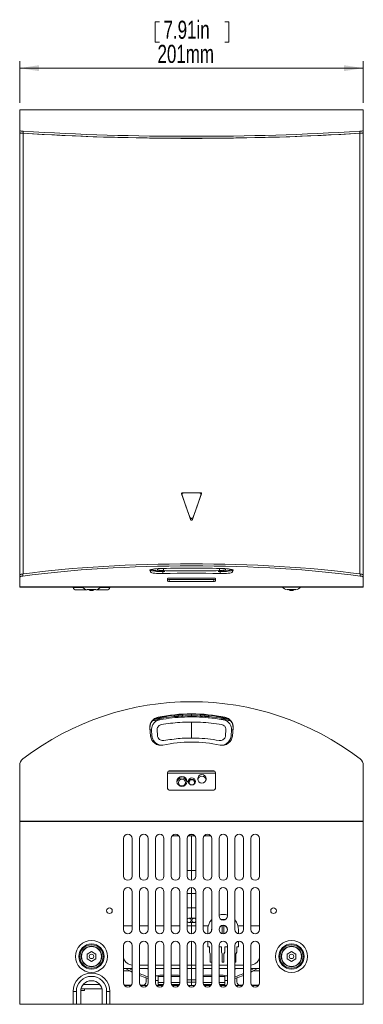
# Model space of a CAD drawing. Header units: millimetres. Extents: x 41 to 202, y 8 to 280.
# Tile 1 of 3: x 41 to 92, y 24 to 168. Entities that reach past the tile are written whole.
import ezdxf

# ---------------------------------------------------------------- set-up
doc = ezdxf.new("R2010")
doc.units = ezdxf.units.MM
doc.styles.add('SLDTEXTSTYLE0', font='TXT', dxfattribs={"width": 0.7})
doc.dimstyles.new('SLDDIMSTYLE0', dxfattribs={"dimtxt": 2.824978, "dimasz": 2.824978, "dimexe": 0, "dimexo": 0.0625, "dimgap": 0.706245, "dimtad": 1, "dimlfac": 4, "dimrnd": 1e-09, "dimzin": 12, "dimdsep": 46, "dimtxsty": 'SLDTEXTSTYLE0', "dimsah": 1, "dimcen": 0.09, "dimadec": 0, "dimazin": 3, "dimtfac": 1, "dimtofl": 0, "dimtmove": 0, "dimatfit": 3, "dimfxl": 0, "dimfrac": 2, "dimtolj": 1, "dimtzin": 12, "dimarcsym": 0})

# ---------------------------------------------------------------- blocks, each defined once
blk = doc.blocks.new('*D1')
at = {"color": 7, "linetype": 'Continuous', "lineweight": 0}
for p, q in [((61.16, 168.11), (61.16, 165.11)), ((61.16, 168.11), (61.76, 168.11)), ((71.92, 168.11), (71.33, 168.11)), ((71.92, 168.11), (71.92, 165.11)), ((61.16, 165.11), (61.76, 165.11)), ((71.92, 165.11), (71.33, 165.11)), ((41.33, 156.22), (41.33, 162.32)), ((91.58, 156.22), (91.58, 162.32)), ((91.58, 161.32), (41.33, 161.32))]:
    blk.add_line(p, q, dxfattribs=at)
for points in [[(41.33, 161.32), (44.15, 160.88), (44.15, 161.75)], [(91.58, 161.32), (88.75, 161.75), (88.75, 160.88)]]:
    blk.add_solid(points, dxfattribs=at)
at = {"color": 7, "linetype": 'Continuous', "lineweight": 0, "char_height": 2.646, "attachment_point": 1, "style": 'SLDTEXTSTYLE0'}
for s, insert in [('7.91in', (62.36, 168.26)), ('201mm', (61.48, 164.73))]:
    blk.add_mtext(s, dxfattribs=dict(at, insert=insert))

msp = doc.modelspace()

# ---------------------------------------------------------------- linework, layer by layer
at = {"color": 7, "linetype": 'Continuous', "lineweight": 15}
for p, q in [((41.3253, 155.2243), (41.3253, 152.1723)), ((91.5753, 155.2243), (41.3253, 155.2243)), ((91.5753, 152.1723), (91.5753, 155.2243)), ((41.3253, 152.1723), (41.3253, 151.8735)), ((41.3253, 151.8735), (41.3253, 151.873)), ((41.3253, 151.873), (41.3253, 87.1119)), ((41.3253, 151.873), (41.3253, 151.873)), ((41.8104, 152.0862), (41.8104, 151.7873)), ((41.8139, 151.7863), (41.8139, 87.2856)), ((41.8139, 151.7863), (41.8255, 151.7863)), ((91.0867, 151.7863), (91.0751, 151.7863)), ((91.0867, 151.7863), (91.0867, 87.2856)), ((91.0902, 152.0862), (91.0902, 151.7873)), ((91.5753, 152.1723), (91.5753, 151.8735)), ((91.5753, 151.8735), (91.5753, 151.873)), ((91.5753, 151.873), (91.5753, 151.873)), ((91.5753, 151.873), (91.5753, 87.1119)), ((64.9974, 98.9922), (64.9866, 98.9922)), ((67.7834, 99.1755), (65.1172, 99.1755)), ((67.5967, 99.163), (65.3039, 99.163)), ((67.9032, 98.9922), (67.914, 98.9922)), ((66.3207, 95.2495), (66.3197, 95.2495)), ((66.5799, 95.2495), (66.5809, 95.2495)), ((61.4679, 87.9516), (61.4221, 88.1077)), ((71.4327, 87.9516), (71.4785, 88.1077)), ((41.3253, 86.8164), (41.3253, 87.1119)), ((41.3253, 85.382), (41.3253, 86.8164)), ((41.8052, 87.2828), (41.8052, 86.9874)), ((41.8139, 87.2856), (41.8254, 87.2856)), ((60.3659, 87.7855), (60.4712, 87.5765)), ((60.4569, 87.9003), (60.4712, 87.8719)), ((60.4712, 87.5765), (60.4712, 87.8719)), ((62.0503, 87.6346), (62.0503, 87.6651)), ((62.2769, 87.6398), (62.5136, 87.6483)), ((62.2769, 87.3444), (62.2769, 87.6398)), ((62.9503, 86.639), (62.9503, 86.2266)), ((69.8899, 86.6673), (63.0107, 86.6673)), ((69.7003, 86.6824), (63.2003, 86.6824)), ((63.2003, 86.1832), (63.2003, 86.4786)), ((63.2003, 86.4786), (69.7003, 86.4786)), ((69.7003, 86.1832), (69.7003, 86.4786)), ((69.9503, 86.2266), (69.9503, 86.639)), ((70.387, 87.6483), (70.6237, 87.6398)), ((70.6237, 87.3444), (70.6237, 87.6398)), ((70.8503, 87.6638), (70.8503, 87.6346)), ((72.4294, 87.8719), (72.4437, 87.9003)), ((72.4294, 87.5765), (72.4294, 87.8719)), ((72.4294, 87.5765), (72.5347, 87.7855)), ((91.0867, 87.2856), (91.0752, 87.2856)), ((91.0954, 86.9874), (91.0954, 87.2828)), ((91.5753, 87.1119), (91.5753, 86.8164)), ((91.5753, 86.8164), (91.5753, 85.382)), ((41.3253, 85.382), (91.5753, 85.382)), ((41.3253, 85.382), (41.3253, 85.3755)), ((91.5753, 85.3755), (41.3253, 85.3755)), ((49.1253, 85.3255), (50.5136, 85.3255)), ((49.8753, 85.3755), (49.8753, 85.3255)), ((53.137, 85.3255), (54.5253, 85.3255)), ((53.7753, 85.3755), (53.7753, 85.3255)), ((63.2003, 86.1832), (69.7003, 86.1832)), ((91.5753, 85.3755), (91.5753, 85.382)), ((51.1368, 84.9505), (49.6094, 84.9505)), ((51.8253, 84.9922), (51.2003, 84.9922)), ((51.5078, 84.9922), (51.5078, 84.8933)), ((52.1428, 84.8933), (51.5078, 84.8933)), ((51.7782, 84.875), (51.8724, 84.875)), ((52.4503, 84.9922), (51.8253, 84.9922)), ((52.1428, 84.8933), (52.1428, 84.9922)), ((52.4503, 84.9604), (52.4503, 84.9922)), ((54.0412, 84.9505), (52.5138, 84.9505)), ((81.0753, 84.9922), (80.4503, 84.9922)), ((80.7578, 84.9922), (80.7578, 84.8933)), ((81.3928, 84.8933), (80.7578, 84.8933)), ((81.0282, 84.875), (81.1224, 84.875)), ((81.7003, 84.9922), (81.0753, 84.9922)), ((81.3928, 84.8933), (81.3928, 84.9922)), ((81.7003, 84.9604), (81.7003, 84.9922)), ((61.5582, 66.324), (61.5582, 66.2719)), ((63.9003, 66.462), (63.9003, 66.6207)), ((63.9003, 66.462), (63.9003, 66.3852)), ((65.1503, 66.695), (65.1503, 66.5525)), ((65.2003, 66.5749), (65.1503, 66.5725)), ((65.1503, 66.4759), (65.1503, 66.5525)), ((65.2003, 66.4998), (65.2003, 66.698)), ((66.4503, 66.5292), (66.4503, 66.7619)), ((67.7003, 66.6976), (67.7003, 66.4998)), ((67.7503, 66.5725), (67.7003, 66.5749)), ((67.7503, 66.5525), (67.7503, 66.6954)), ((67.7503, 66.5525), (67.7503, 66.4759)), ((69.0003, 66.6207), (69.0003, 66.462)), ((69.0003, 66.3852), (69.0003, 66.462)), ((71.3424, 66.324), (71.3424, 66.2719)), ((66.4503, 63.2542), (66.4503, 65.6227)), ((60.3659, 64.7483), (60.4712, 63.5627)), ((60.6687, 63.6036), (60.6132, 64.4833)), ((61.4679, 63.6265), (61.4221, 64.4948)), ((71.4327, 63.6265), (71.4785, 64.4948)), ((72.2319, 63.6036), (72.2874, 64.4833)), ((72.4294, 63.5627), (72.5347, 64.7483)), ((41.3253, 51.1171), (41.3253, 59.2523)), ((91.5753, 59.2523), (91.5753, 51.1171)), ((62.9503, 58.2461), (62.9503, 55.9072)), ((69.7003, 58.4923), (63.2003, 58.4923)), ((63.2003, 58.4923), (63.2003, 58.4402)), ((69.7003, 58.4402), (63.2003, 58.4402)), ((69.7003, 58.4923), (69.7003, 58.4402)), ((69.9503, 55.9072), (69.9503, 58.2461)), ((64.5503, 56.751), (64.5503, 56.6989)), ((65.5503, 56.6989), (65.5503, 56.751)), ((63.2003, 55.661), (69.7003, 55.661)), ((41.3253, 51.1171), (41.3253, 51.0433)), ((41.3253, 51.1171), (91.5753, 51.1171)), ((41.3253, 24.3042), (41.3253, 51.0433)), ((91.5753, 51.0433), (41.3253, 51.0433)), ((91.5753, 51.0433), (91.5753, 51.1171)), ((91.5753, 51.0433), (91.5753, 24.3042)), ((66.2054, 49.1542), (66.4503, 49.1542)), ((66.4503, 49.1542), (66.4503, 49.2042)), ((66.6953, 49.1542), (66.4503, 49.1542)), ((56.5253, 48.5792), (56.5253, 43.0792)), ((57.7753, 43.0792), (57.7753, 48.5792)), ((58.8503, 48.5792), (58.8503, 43.0792)), ((60.1003, 43.0792), (60.1003, 48.5792)), ((61.1753, 48.5792), (61.1753, 43.0792)), ((62.4253, 43.0792), (62.4253, 48.5792)), ((63.5003, 48.5792), (63.5003, 43.0792)), ((64.6253, 48.9542), (63.6253, 48.9542)), ((64.7503, 43.0792), (64.7503, 48.5792)), ((65.8253, 48.5792), (65.8253, 43.0792)), ((66.9503, 48.9542), (65.9503, 48.9542)), ((66.4503, 43.9042), (66.4503, 48.9542)), ((67.0753, 43.0792), (67.0753, 48.5792)), ((68.1503, 48.5792), (68.1503, 43.0792)), ((69.2753, 48.9542), (68.2753, 48.9542)), ((69.4003, 43.0792), (69.4003, 48.5792)), ((70.4753, 48.5792), (70.4753, 43.0792)), ((71.7253, 43.0792), (71.7253, 48.5792)), ((72.8003, 48.5792), (72.8003, 43.0792)), ((74.0503, 43.0792), (74.0503, 48.5792)), ((75.1253, 48.5792), (75.1253, 43.0792)), ((76.3753, 43.0792), (76.3753, 48.5792)), ((65.8253, 43.9042), (66.4503, 43.9042)), ((67.0753, 43.9042), (66.4503, 43.9042)), ((66.4503, 43.9042), (66.4503, 42.4542)), ((56.5253, 40.7542), (56.5253, 35.2542)), ((57.7753, 35.2542), (57.7753, 40.7542)), ((58.8503, 40.7542), (58.8503, 35.2542)), ((60.1003, 35.2542), (60.1003, 40.7542)), ((61.1753, 40.7542), (61.1753, 35.2542)), ((62.4253, 35.2542), (62.4253, 40.7542)), ((63.5003, 40.7542), (63.5003, 35.2542)), ((64.7503, 35.2542), (64.7503, 40.7542)), ((65.8253, 40.7542), (65.8253, 35.2542)), ((66.4503, 41.3792), (66.4503, 40.5203)), ((66.4503, 40.5203), (66.4503, 38.4042)), ((67.0753, 35.2542), (67.0753, 40.7542)), ((68.1503, 40.7542), (68.1503, 35.2542)), ((69.4003, 35.2542), (69.4003, 40.7542)), ((70.4753, 40.7542), (70.4753, 37.2542)), ((71.7253, 37.2542), (71.7253, 40.7542)), ((72.8003, 40.7542), (72.8003, 35.2542)), ((74.0503, 35.2542), (74.0503, 40.7542)), ((75.1253, 40.7542), (75.1253, 35.2542)), ((76.3753, 35.2542), (76.3753, 40.7542)), ((66.4503, 38.4042), (65.8253, 38.4042)), ((67.0753, 38.4042), (66.4503, 38.4042)), ((66.4503, 36.9042), (66.4503, 38.4042)), ((66.1378, 36.9042), (66.1098, 36.9029)), ((66.1098, 36.2804), (66.1378, 36.2792)), ((66.4503, 36.9042), (66.1378, 36.9042)), ((66.1378, 36.2792), (66.4503, 36.2792)), ((66.7628, 36.9042), (66.4503, 36.9042)), ((66.4503, 36.2792), (66.7628, 36.2792)), ((66.4503, 35.7792), (66.4503, 36.2792)), ((66.7628, 36.2792), (66.8161, 36.2838)), ((66.4503, 34.6292), (66.4503, 35.7792)), ((68.8253, 35.2042), (68.8253, 34.6312)), ((70.9503, 34.6475), (70.9503, 35.8166)), ((71.2003, 35.8166), (71.2003, 34.6372)), ((73.3253, 34.6372), (73.3253, 35.2042)), ((66.4503, 30.0292), (66.4503, 33.5542)), ((68.8253, 33.5522), (68.8253, 32.7042)), ((73.3253, 32.7042), (73.3253, 33.5461)), ((51.8253, 32.0259), (51.2003, 31.665)), ((52.4503, 31.665), (51.8253, 32.0259)), ((56.5253, 32.9292), (56.5253, 27.4292)), ((57.7753, 27.4292), (57.7753, 32.9292)), ((58.8503, 32.9292), (58.8503, 27.4292)), ((60.1003, 27.4292), (60.1003, 32.9292)), ((61.1753, 32.9292), (61.1753, 27.4292)), ((62.4253, 27.4292), (62.4253, 32.9292)), ((63.5003, 32.9292), (63.5003, 27.4292)), ((64.7503, 27.4292), (64.7503, 32.9292)), ((65.8253, 32.9292), (65.8253, 27.4292)), ((67.0753, 27.4292), (67.0753, 32.9292)), ((68.1503, 32.9292), (68.1503, 27.4292)), ((68.8253, 32.7042), (69.0753, 32.7042)), ((69.0753, 32.7042), (69.0753, 31.9542)), ((69.0753, 31.9542), (69.2003, 31.7042)), ((69.2003, 31.7042), (69.2003, 30.4542)), ((69.4003, 27.4292), (69.4003, 32.9292)), ((70.4753, 32.9292), (70.4753, 27.4292)), ((70.4753, 32.7042), (70.8253, 32.7042)), ((70.8253, 32.7042), (70.8253, 31.9542)), ((70.8253, 31.9542), (70.9503, 31.7042)), ((70.9503, 31.7042), (70.9503, 30.4542)), ((71.2003, 31.7042), (71.3253, 31.9542)), ((71.2003, 30.4542), (71.2003, 31.7042)), ((71.3253, 32.7042), (71.7253, 32.7042)), ((71.3253, 31.9542), (71.3253, 32.7042)), ((71.7253, 27.4292), (71.7253, 32.9292)), ((72.8003, 32.9292), (72.8003, 27.4292)), ((72.9503, 31.7042), (73.0753, 31.9542)), ((72.9503, 30.4542), (72.9503, 31.7042)), ((73.0753, 32.7042), (73.3253, 32.7042)), ((73.0753, 31.9542), (73.0753, 32.7042)), ((74.0503, 27.4292), (74.0503, 32.9292)), ((75.1253, 32.9292), (75.1253, 27.4292)), ((76.3753, 27.4292), (76.3753, 32.9292)), ((81.0753, 32.0259), (80.4503, 31.665)), ((81.7003, 31.665), (81.0753, 32.0259)), ((51.2003, 30.9433), (51.8253, 30.5825)), ((51.8253, 30.5825), (52.4503, 30.9433)), ((69.2003, 30.4542), (69.4003, 30.4542)), ((70.9503, 30.4542), (71.2003, 30.4542)), ((72.8003, 30.4542), (72.9503, 30.4542)), ((80.4503, 30.9433), (81.0753, 30.5825)), ((81.0753, 30.5825), (81.7003, 30.9433)), ((57.7753, 29.5292), (56.5253, 29.5292)), ((57.7753, 29.3006), (57.3262, 29.5292)), ((60.1003, 30.0292), (58.8503, 30.0292)), ((60.1003, 29.5292), (58.8503, 29.5292)), ((62.4253, 30.0292), (61.1753, 30.0292)), ((62.4253, 29.5292), (61.1753, 29.5292)), ((64.7503, 30.0292), (63.5003, 30.0292)), ((64.7503, 29.5292), (63.5003, 29.5292)), ((66.4503, 30.0292), (65.8253, 30.0292)), ((66.4503, 29.5292), (65.8253, 29.5292)), ((67.0753, 30.0292), (66.4503, 30.0292)), ((66.4503, 29.5292), (66.4503, 30.0292)), ((67.0753, 29.5292), (66.4503, 29.5292)), ((66.4503, 29.5292), (66.4503, 27.9042)), ((69.4003, 30.0292), (68.1503, 30.0292)), ((69.4003, 29.5292), (68.1503, 29.5292)), ((71.7253, 30.0292), (70.4753, 30.0292)), ((71.7253, 29.5292), (70.4753, 29.5292)), ((74.0503, 30.0292), (72.8003, 30.0292)), ((74.0503, 29.5292), (72.8003, 29.5292)), ((76.3753, 29.5292), (75.1253, 29.5292)), ((75.5744, 29.5292), (75.1253, 29.3006)), ((59.8253, 28.0856), (59.8314, 28.1637)), ((59.8253, 28.0856), (59.8253, 27.5856)), ((61.1753, 27.7792), (61.5753, 27.7792)), ((61.5753, 28.3561), (61.5753, 28.4844)), ((61.5753, 28.3561), (61.5753, 28.3542)), ((62.4253, 28.3542), (61.5753, 28.3542)), ((61.5753, 27.4792), (61.5753, 28.3542)), ((61.5753, 27.4792), (61.5753, 27.1792)), ((62.0753, 28.5713), (62.4253, 28.5713)), ((63.5003, 28.5713), (64.3253, 28.5713)), ((64.7503, 28.3542), (63.5003, 28.3542)), ((65.8253, 27.5418), (66.4503, 27.5418)), ((66.4503, 27.9042), (66.4503, 27.5418)), ((66.4503, 27.5418), (67.0753, 27.5418)), ((66.4503, 27.0542), (66.4503, 27.5418)), ((69.4003, 28.3542), (68.1503, 28.3542)), ((69.4003, 28.5713), (68.5753, 28.5713)), ((70.8253, 28.5713), (70.4753, 28.5713)), ((71.3253, 28.3542), (70.4753, 28.3542)), ((71.3253, 28.3561), (71.3253, 28.4844)), ((71.3253, 28.3542), (71.3253, 28.3561)), ((71.3253, 28.3542), (71.3253, 27.4792)), ((71.3253, 27.7792), (71.7253, 27.7792)), ((71.3253, 27.4792), (71.3253, 27.1792)), ((73.0692, 28.1637), (73.0753, 28.0856)), ((73.0753, 27.5856), (73.0753, 28.0856)), ((49.1253, 26.1792), (49.1253, 24.3042)), ((49.6094, 26.1792), (49.1253, 26.1792)), ((49.6094, 26.1792), (49.6094, 24.3042)), ((50.2503, 24.3042), (50.2503, 26.1792)), ((50.2553, 26.3042), (50.8253, 26.3042)), ((53.355, 26.5542), (50.2956, 26.5542)), ((50.8253, 26.5542), (50.8253, 26.3042)), ((53.4003, 26.1792), (53.4003, 24.3042)), ((54.0412, 24.3042), (54.0412, 26.1792)), ((54.0412, 26.1792), (54.5253, 26.1792)), ((54.5253, 26.1792), (54.5253, 24.3042)), ((57.6724, 27.0856), (56.6282, 27.0856)), ((56.6503, 27.0542), (57.6503, 27.0542)), ((59.3253, 27.0856), (58.9532, 27.0856)), ((58.9753, 27.0542), (59.9753, 27.0542)), ((61.3003, 27.0542), (62.3003, 27.0542)), ((61.5753, 27.1792), (61.5753, 27.0542)), ((63.6253, 27.0542), (64.6253, 27.0542)), ((65.9503, 27.0542), (66.9503, 27.0542)), ((68.2753, 27.0542), (69.2753, 27.0542)), ((70.6003, 27.0542), (71.6003, 27.0542)), ((71.3253, 27.0542), (71.3253, 27.1792)), ((72.9253, 27.0542), (73.9253, 27.0542)), ((73.9474, 27.0856), (73.5753, 27.0856)), ((76.2724, 27.0856), (75.2282, 27.0856)), ((75.2503, 27.0542), (76.2503, 27.0542)), ((49.1253, 24.3042), (41.3253, 24.3042)), ((49.6094, 24.3042), (49.1253, 24.3042)), ((49.6094, 24.3042), (50.2503, 24.3042)), ((50.2503, 24.3042), (53.4003, 24.3042)), ((53.4003, 24.3042), (54.0412, 24.3042)), ((54.5253, 24.3042), (54.0412, 24.3042)), ((91.5753, 24.3042), (54.5253, 24.3042))]:
    msp.add_line(p, q, dxfattribs=at)
at = {"color": 8, "linetype": 'Continuous', "lineweight": 15}
for p, q in [((62.3237, 88.0845), (62.4126, 87.7724)), ((70.488, 87.7724), (70.5762, 88.0835)), ((60.3659, 87.7855), (60.3659, 87.8309)), ((72.5347, 87.7855), (72.5347, 87.8309)), ((66.2146, 68.5863), (66.2146, 68.5859)), ((66.686, 68.5863), (66.686, 68.5859)), ((69.9503, 58.1556), (62.9503, 58.1556)), ((66.4503, 40.5203), (65.8253, 40.5203)), ((67.0753, 40.5203), (66.4503, 40.5203)), ((57.7753, 35.7792), (56.5253, 35.7792)), ((58.8503, 35.7792), (60.1003, 35.7792)), ((61.1753, 35.7792), (62.4253, 35.7792)), ((63.5003, 35.7792), (64.7503, 35.7792)), ((65.8253, 35.7792), (66.4503, 35.7792)), ((66.4503, 35.7792), (67.0753, 35.7792)), ((68.1503, 35.7792), (68.9, 35.7792)), ((73.2506, 35.7792), (74.0503, 35.7792)), ((76.3753, 35.7792), (75.1253, 35.7792)), ((57.3976, 29.2106), (56.5253, 29.2106)), ((60.1003, 29.469), (59.875, 29.5292)), ((76.3753, 29.2106), (75.503, 29.2106)), ((61.1753, 28.4792), (61.5753, 28.4792)), ((62.4253, 28.3561), (61.5753, 28.3561)), ((62.4253, 27.4792), (61.5753, 27.4792)), ((64.7503, 28.3561), (63.5003, 28.3561)), ((64.7503, 27.4792), (63.5003, 27.4792)), ((66.4503, 27.9042), (65.8253, 27.9042)), ((67.0753, 27.9042), (66.4503, 27.9042)), ((69.4003, 28.3561), (68.1503, 28.3561)), ((69.4003, 27.4792), (68.1503, 27.4792)), ((71.3253, 28.3561), (70.4753, 28.3561)), ((71.3253, 27.4792), (70.4753, 27.4792)), ((71.3253, 28.4792), (71.7253, 28.4792)), ((50.6085, 27.1792), (53.0421, 27.1792)), ((62.3731, 27.1792), (61.5753, 27.1792)), ((64.6981, 27.1792), (63.5525, 27.1792)), ((69.3481, 27.1792), (68.2025, 27.1792)), ((71.3253, 27.1792), (70.5275, 27.1792))]:
    msp.add_line(p, q, dxfattribs=at)
at = {"color": 7, "linetype": 'Continuous', "lineweight": 15, "flags": 128}
for points in [[(64.9866, 98.9922), (65.653, 97.1212), (66.3197, 95.2495)], [(64.9974, 98.9922), (65.6589, 97.1212), (66.3207, 95.2495)], [(65.0682, 98.8297), (65.6412, 97.209), (66.2146, 95.587)], [(66.5799, 95.2495), (67.2417, 97.1212), (67.9032, 98.9922)], [(66.5809, 95.2495), (67.2476, 97.1212), (67.914, 98.9922)], [(66.686, 95.587), (67.2594, 97.209), (67.8325, 98.8297)], [(41.8052, 86.9874), (43.1332, 87.1602), (44.5013, 87.3233), (45.9072, 87.4763), (47.3484, 87.6192), (48.8225, 87.7515), (50.327, 87.8731), (51.8592, 87.9837), (53.4165, 88.0832), (54.9962, 88.1715), (56.5956, 88.2482), (58.212, 88.3134), (59.8426, 88.3669), (61.4846, 88.4086), (63.135, 88.4384), (64.7912, 88.4563), (66.4503, 88.4623), (68.1094, 88.4563), (69.7656, 88.4384), (71.4161, 88.4086), (73.058, 88.3669), (74.6886, 88.3134), (76.305, 88.2482), (77.9044, 88.1715), (79.4842, 88.0832), (81.0415, 87.9837), (82.5736, 87.8731), (84.0781, 87.7515), (85.5522, 87.6192), (86.9934, 87.4763), (88.3993, 87.3233), (89.7674, 87.1602), (91.0954, 86.9874)], [(61.5582, 88.0634), (61.2974, 88.0497), (61.0551, 88.028), (60.8394, 87.9991), (60.6574, 87.9639), (60.5151, 87.9235), (60.4172, 87.8793), (60.3669, 87.8328), (60.3659, 87.7855)], [(72.5347, 87.7855), (72.5337, 87.8328), (72.4834, 87.8793), (72.3855, 87.9235), (72.2432, 87.9639), (72.0612, 87.9991), (71.8455, 88.028), (71.6032, 88.0497), (71.3424, 88.0634)], [(60.4712, 87.8719), (60.532, 87.8179), (60.6567, 87.7674), (60.8398, 87.7225), (61.0731, 87.6853), (61.3462, 87.6574), (61.6469, 87.6401), (61.9619, 87.6341), (62.1637, 87.6364)], [(60.4712, 87.5765), (60.532, 87.5225), (60.6567, 87.4719), (60.8398, 87.427), (61.0731, 87.3898), (61.3462, 87.3619), (61.6469, 87.3446), (61.9619, 87.3387), (62.2769, 87.3444)], [(70.6237, 87.6398), (70.9388, 87.6341), (71.2537, 87.6401), (71.5544, 87.6574), (71.8275, 87.6853), (72.0608, 87.7225), (72.2439, 87.7674), (72.3686, 87.8179), (72.4294, 87.8719)], [(70.6237, 87.3444), (70.9388, 87.3387), (71.2537, 87.3446), (71.5544, 87.3619), (71.8275, 87.3898), (72.0608, 87.427), (72.2439, 87.4719), (72.3686, 87.5225), (72.4294, 87.5765)], [(66.1286, 56.6498), (66.1538, 56.5576), (66.1712, 56.5218)], [(66.8294, 56.5218), (66.8468, 56.5576), (66.872, 56.6498)], [(66.228, 36.8679), (66.2245, 36.8697), (66.214, 36.8753), (66.1965, 36.8846), (66.1726, 36.8972), (66.1595, 36.9042)], [(66.7322, 36.9042), (66.73, 36.9031), (66.7058, 36.8907), (66.6883, 36.8817), (66.6776, 36.8763), (66.6741, 36.8745)], [(57.7753, 29.0224), (57.5304, 29.1432), (56.8002, 29.5292)], [(76.1004, 29.5292), (75.3702, 29.1432), (75.1253, 29.0224)], [(60.1003, 28.0709), (59.6527, 28.2278), (58.8503, 28.5397)], [(74.0503, 28.5397), (73.248, 28.2278), (72.8003, 28.0709)]]:
    msp.add_lwpolyline(points, dxfattribs=at)
at = {"color": 7, "linetype": 'Continuous', "lineweight": 15}
for centre, radius in [((65.0577, 56.927), 0.7426), ((67.9819, 57.2959), 0.6184), ((66.5058, 56.9265), 0.5195), ((54.4503, 38.0042), 0.4125), ((78.4503, 38.0042), 0.4125), ((71.1003, 35.2542), 0.625), ((51.8253, 31.3042), 2.3268), ((51.8253, 31.3042), 1.8461), ((81.0753, 31.3042), 2.3268), ((81.0753, 31.3042), 1.8461), ((51.8253, 31.3042), 1.8326), ((51.8253, 31.3042), 1.7124), ((51.8253, 31.3042), 1.5), ((51.8253, 31.3042), 1.4635), ((81.0753, 31.3042), 1.8326), ((81.0753, 31.3042), 1.7124), ((81.0753, 31.3042), 1.5), ((81.0753, 31.3042), 1.4635), ((51.8253, 31.3042), 0.3175), ((81.0753, 31.3042), 0.3175)]:
    msp.add_circle(centre, radius, dxfattribs=at)
for centre, radius, start, end in [((41.7406, 153.1016), 1.0178, 245.920391, 273.935616), ((41.7406, 152.8027), 1.0178, 245.92057, 273.935437), ((66.4503, 557.2297), 405.8921, 266.519691, 273.480309), ((66.4503, 556.9311), 405.8924, 266.519693, 273.480307), ((91.16, 153.1016), 1.0178, 266.064384, 294.079609), ((91.16, 152.8027), 1.0178, 266.064563, 294.07943), ((66.4503, -50.1737), 138.3236, 87.973203, 92.026797), ((41.7555, 86.6633), 0.6216, 85.417714, 133.801914), ((41.7555, 86.3678), 0.6216, 85.418238, 133.80139), ((66.4503, -26.9145), 114.335, 87.908176, 92.091824), ((63.1397, 86.29), 0.3971, 81.219283, 118.483974), ((63.1397, 86.8711), 0.3971, 241.518513, 278.779889), ((69.7609, 86.29), 0.3971, 61.516026, 98.780717), ((69.7609, 86.8711), 0.3971, 261.220111, 298.481487), ((91.1451, 86.6633), 0.6216, 46.198086, 94.582286), ((91.1451, 86.3678), 0.6216, 46.19861, 94.581762), ((49.6094, 85.4505), 0.5, 194.477512, 270), ((51.7782, 86.875), 2, 228.566353, 253.225599), ((51.8724, 86.875), 2, 286.818565, 311.433647), ((54.0412, 85.4505), 0.5, 270, 345.522488), ((63.1397, 86.5757), 0.3971, 241.517253, 278.77949), ((69.7609, 86.5757), 0.3971, 261.22051, 298.482747), ((81.0282, 86.875), 2, 228.566353, 253.225599), ((81.1224, 86.875), 2, 286.818565, 311.433647), ((51.7782, 86.875), 2, 262.229994, 270), ((51.8724, 86.875), 2, 270, 277.770006), ((81.0282, 86.875), 2, 262.229994, 270), ((81.1224, 86.875), 2, 270, 277.770006), ((66.4503, 28.1201), 40.4711, 52.485977, 127.514023), ((66.4503, 43.5624), 25.025, 90.539658, 90.713799), ((66.4503, 43.5624), 25.025, 89.286201, 89.460342), ((61.8417, 64.8706), 1.4808, 101.035745, 184.735501), ((66.4503, 39.9042), 26.625, 95.495907, 102.087137), ((66.4503, 46.9042), 19.875, 97.377075, 106.041091), ((66.4503, 42.1469), 24.6671, 78.561051, 101.438949), ((66.4503, 42.0948), 24.6671, 78.561051, 101.438949), ((66.4503, 39.9042), 26.68, 92.792879, 95.484543), ((66.4503, 39.9042), 26.6035, 92.800917, 95.500363), ((66.4503, 39.9042), 26.625, 87.201347, 92.798653), ((66.4503, 39.9042), 26.6247, 87.201319, 92.798681), ((66.4503, 39.9042), 26.68, 84.515457, 87.207121), ((66.4503, 39.9042), 26.6035, 84.499637, 87.199083), ((66.4503, 39.9042), 26.625, 77.912863, 84.504093), ((66.4503, 46.9042), 19.875, 73.958909, 82.622609), ((71.0589, 64.8706), 1.4808, 355.264499, 78.964255), ((61.8425, 64.8171), 1.4823, 101.057016, 179.696159), ((71.0581, 64.8171), 1.4823, 0.303841, 78.942984), ((61.9603, 63.7088), 1.4962, 185.6019, 282.217923), ((70.9403, 63.7088), 1.4962, 257.782077, 354.3981), ((66.4503, 42.2743), 20.4035, 78.197332, 101.802668), ((42.5498, 59.2499), 1.2245, 127.452648, 179.885007), ((90.3508, 59.2499), 1.2245, 0.114993, 52.547352), ((63.1984, 58.2442), 0.2481, 89.56476, 179.558064), ((63.1984, 58.1921), 0.2481, 89.56476, 179.558064), ((67.9753, 57.059), 0.6264, 11.240871, 168.759129), ((69.7022, 58.2442), 0.2481, 0.441936, 90.43524), ((69.7022, 58.1921), 0.2481, 0.441936, 90.43524), ((65.0503, 56.6888), 0.7513, 9.418791, 170.581209), ((65.0503, 56.751), 0.5, 90, 180), ((65.0503, 56.7045), 0.5, 180.642072, 359.357928), ((65.0503, 56.751), 0.5, 0, 90), ((66.5003, 56.6905), 0.5265, 13.313236, 166.686764), ((66.5003, 56.77), 0.3906, 90, 230.105924), ((66.5003, 56.77), 0.3906, 309.894076, 90), ((63.1984, 55.9091), 0.2481, 180.442058, 270.435117), ((69.7022, 55.9091), 0.2481, 269.564883, 359.557942), ((57.1503, 48.5792), 0.625, 0, 180), ((59.4753, 48.5792), 0.625, 0, 180), ((61.8003, 48.5792), 0.625, 0, 180), ((62.4503, 49.4542), 0.5, 217.338423, 249.447427), ((64.1253, 48.5792), 0.625, 0, 180), ((66.4503, 48.5792), 0.625, 0, 180), ((68.7753, 48.5792), 0.625, 0, 180), ((71.1003, 48.5792), 0.625, 0, 180), ((70.4503, 49.4542), 0.5, 290.552573, 322.661577), ((73.4253, 48.5792), 0.625, 0, 180), ((75.7503, 48.5792), 0.625, 0, 180), ((57.1503, 43.0792), 0.625, 180, 0), ((59.4753, 43.0792), 0.625, 180, 0), ((61.8003, 43.0792), 0.625, 180, 0), ((64.1253, 43.0792), 0.625, 180, 0), ((66.4503, 43.0792), 0.625, 180, 0), ((68.7753, 43.0792), 0.625, 180, 0), ((71.1003, 43.0792), 0.625, 180, 0), ((73.4253, 43.0792), 0.625, 180, 0), ((75.7503, 43.0792), 0.625, 180, 0), ((57.1503, 40.7542), 0.625, 0, 180), ((59.4753, 40.7542), 0.625, 0, 180), ((61.8003, 40.7542), 0.625, 0, 180), ((64.1253, 40.7542), 0.625, 0, 180), ((66.4503, 40.7542), 0.625, 0, 180), ((68.7753, 40.7542), 0.625, 0, 180), ((71.1003, 40.7542), 0.625, 0, 180), ((73.4253, 40.7542), 0.625, 0, 180), ((75.7503, 40.7542), 0.625, 0, 180), ((66.0818, 36.5917), 0.3125, 214.824993, 90), ((66.0818, 36.5917), 0.3125, 90, 145.175007), ((66.8164, 36.5963), 0.3125, 34.070251, 325), ((71.0753, 35.2042), 2.25, 138.111403, 180), ((71.0753, 35.2042), 2.25, 73.208553, 105.46601), ((71.1003, 37.2542), 0.625, 180, 0), ((71.0753, 35.2042), 2.25, 0, 39.944505), ((57.1503, 35.2542), 0.625, 180, 0), ((59.4753, 35.2542), 0.625, 180, 0), ((61.8003, 35.2542), 0.625, 180, 0), ((64.1253, 35.2542), 0.625, 180, 0), ((66.4503, 35.2542), 0.625, 180, 0), ((68.7753, 35.2542), 0.625, 180, 0), ((71.0753, 35.2042), 0.625, 101.536959, 150.871749), ((71.0753, 35.2042), 0.625, 78.463041, 101.536959), ((71.0753, 35.2042), 0.625, 335.998149, 78.463041), ((73.4253, 35.2542), 0.625, 180, 0), ((75.7503, 35.2542), 0.625, 180, 0), ((57.1503, 32.9292), 0.625, 0, 180), ((59.4753, 32.9292), 0.625, 0, 180), ((61.8003, 32.9292), 0.625, 0, 180), ((64.1253, 32.9292), 0.625, 0, 180), ((66.4503, 32.9292), 0.625, 0, 180), ((68.7753, 32.9292), 0.625, 0, 180), ((71.1003, 32.9292), 0.625, 0, 180), ((73.4253, 32.9292), 0.625, 0, 180), ((75.7503, 32.9292), 0.625, 0, 180), ((57.9316, 31.5292), 1.5, 200.940186, 264.020169), ((74.969, 31.5292), 1.5, 275.979831, 339.059814), ((51.8253, 26.1792), 2.7, 0, 180), ((51.8253, 26.1792), 2.2159, 0, 180), ((51.8253, 26.1792), 1.575, 0, 180), ((57.1503, 27.4292), 0.625, 180, 0), ((66.4503, 46.9042), 19.625, 247.215813, 251.121228), ((59.4753, 27.4292), 0.625, 180, 0), ((59.3253, 27.5856), 0.5, 270, 0), ((61.8003, 27.4292), 0.625, 180, 0), ((61.9541, 27.7863), 0.7943, 81.220597, 118.481417), ((64.1253, 27.4292), 0.625, 180, 0), ((64.3773, 26.8901), 1.6819, 77.185763, 91.770594), ((66.4503, 27.4292), 0.625, 180, 0), ((68.5233, 26.8901), 1.6819, 88.229406, 102.814237), ((68.7753, 27.4292), 0.625, 180, 0), ((71.1003, 27.4292), 0.625, 180, 0), ((70.9465, 27.7863), 0.7943, 61.518583, 98.779403), ((66.4503, 46.9042), 19.625, 288.878772, 292.784187), ((73.4253, 27.4292), 0.625, 180, 0), ((73.5753, 27.5856), 0.5, 180, 270), ((75.7503, 27.4292), 0.625, 180, 0)]:
    msp.add_arc(centre, radius, start, end, dxfattribs=at)
at = {"color": 8, "linetype": 'Continuous', "lineweight": 15}
for centre, radius, start, end in [((66.4503, 39.9042), 26.6247, 95.495962, 102.088192), ((66.4503, 39.9042), 26.6247, 77.911808, 84.504038), ((65.0503, 56.7566), 0.5, 180.642072, 359.357928), ((71.0753, 35.2042), 1.4821, 80.729116, 97.873496)]:
    msp.add_arc(centre, radius, start, end, dxfattribs=at)
at = {"color": 7, "linetype": 'Continuous', "lineweight": 15}
for centre, major_axis, ratio, start_param, end_param in [((42.5753, 151.873), (1.25, 0), 0.08748866, 3.14159265, 4.05746653), ((66.4503, 154.5928), (40.4473, 0), 0.08748866, 4.05746653, 5.36731143), ((90.3253, 151.873), (1.25, 0), 0.08748866, 5.36731143, 6.28318531), ((66.4503, 81.6293), (40.4473, 0), 0.17632698, 0.91587387, 2.22571878), ((42.5753, 87.1108), (1.25, 0), 0.17632698, 2.22571878, 3.14159265), ((90.3253, 87.1108), (1.25, 0), 0.17632698, 0, 0.91587387)]:
    msp.add_ellipse(centre, major_axis=major_axis, ratio=ratio, start_param=start_param, end_param=end_param, dxfattribs=at)
for points, knots in [([(65.1172, 99.1755), (65.1015, 99.174), (65.0702, 99.1709), (65.0286, 99.1469), (64.9971, 99.1118), (64.9794, 99.0681), (64.9769, 99.0263), (64.9838, 99.0018), (64.9866, 98.9922)], [0, 0, 0, 0, 0.178328, 0.35670256, 0.53349455, 0.70961872, 0.88587237, 1, 1, 1, 1]), ([(65.1271, 99.1755), (65.1116, 99.174), (65.0807, 99.1709), (65.0396, 99.1473), (65.0083, 99.1125), (64.9905, 99.069), (64.9877, 99.027), (64.9947, 99.0021), (64.9974, 98.9922)], [0, 0, 0, 0, 0.17652519, 0.35307666, 0.52867369, 0.70494489, 0.88242837, 1, 1, 1, 1]), ([(65.3039, 99.163), (65.303, 99.163), (65.2742, 99.1629), (65.217, 99.1526), (65.1427, 99.1103), (65.0864, 99.0458), (65.0587, 98.9761), (65.0509, 98.9026), (65.0587, 98.8565), (65.0681, 98.8299), (65.0682, 98.8297)], [0, 0, 0, 0, 0.00514655, 0.18187366, 0.35867943, 0.53541277, 0.71194443, 0.82227662, 0.99849747, 1, 1, 1, 1]), ([(67.8325, 98.8297), (67.8377, 98.8486), (67.8504, 98.8945), (67.8444, 98.9717), (67.8115, 99.0503), (67.7539, 99.1132), (67.6795, 99.1551), (67.6241, 99.1604), (67.5967, 99.163)], [0, 0, 0, 0, 0.12314337, 0.29937008, 0.47552745, 0.65181337, 0.82834091, 1, 1, 1, 1]), ([(67.9032, 98.9922), (67.9069, 99.0072), (67.9143, 99.0374), (67.9057, 99.0839), (67.8834, 99.125), (67.8484, 99.1563), (67.8097, 99.1731), (67.7839, 99.1748), (67.7735, 99.1755)], [0, 0, 0, 0, 0.17624734, 0.35252099, 0.52785827, 0.70407414, 0.88167454, 1, 1, 1, 1]), ([(67.914, 98.9922), (67.9177, 99.0071), (67.9252, 99.037), (67.9168, 99.0833), (67.8947, 99.1242), (67.8599, 99.1556), (67.8208, 99.1729), (67.7943, 99.1748), (67.7834, 99.1755)], [0, 0, 0, 0, 0.17451427, 0.34905788, 0.52263561, 0.69793959, 0.87575322, 1, 1, 1, 1]), ([(66.2146, 95.587), (66.2265, 95.5616), (66.2503, 95.5106), (66.3156, 95.4544), (66.3943, 95.4218), (66.4798, 95.4173), (66.5619, 95.4413), (66.6313, 95.4912), (66.6696, 95.545), (66.6829, 95.579), (66.686, 95.587)], [0, 0, 0, 0, 0.13600917, 0.27301798, 0.41002759, 0.54703391, 0.68403607, 0.82103746, 0.95804946, 1, 1, 1, 1]), ([(66.3197, 95.2495), (66.3264, 95.2355), (66.3397, 95.2073), (66.3758, 95.1765), (66.4195, 95.1586), (66.4669, 95.1562), (66.5128, 95.1697), (66.5513, 95.1975), (66.5722, 95.2272), (66.5793, 95.2455), (66.5809, 95.2495)], [0, 0, 0, 0, 0.13666331, 0.27327731, 0.40958183, 0.54879929, 0.68536737, 0.82602764, 0.96151515, 1, 1, 1, 1]), ([(66.3207, 95.2495), (66.3273, 95.2354), (66.3405, 95.2073), (66.3766, 95.1764), (66.42, 95.1586), (66.4669, 95.1563), (66.5122, 95.1697), (66.5502, 95.1972), (66.5711, 95.2268), (66.5783, 95.2452), (66.5799, 95.2495)], [0, 0, 0, 0, 0.1373381, 0.27465191, 0.4109108, 0.5492229, 0.68440835, 0.82391132, 0.9590195, 1, 1, 1, 1]), ([(60.6687, 88.0023), (60.6959, 87.9716), (60.7503, 87.9101), (61.0386, 87.8145), (61.4497, 87.7291), (61.983, 87.6602), (62.3688, 87.6448), (62.5667, 87.637)], [0, 0, 0, 0, 0.186795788, 0.37315506, 0.570620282, 0.779760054, 1, 1, 1, 1]), ([(62.4126, 87.7724), (62.3204, 87.776), (62.1361, 87.7832), (61.8695, 87.8151), (61.6504, 87.858), (61.5041, 87.9066), (61.4793, 87.9375), (61.4679, 87.9516)], [0, 0, 0, 0, 0.20544853, 0.41072178, 0.61978292, 0.82589711, 1, 1, 1, 1]), ([(70.334, 87.637), (70.5181, 87.644), (70.8863, 87.6582), (71.4198, 87.7238), (71.8618, 87.8129), (72.1567, 87.9126), (72.2087, 87.9746), (72.2319, 88.0023)], [0, 0, 0, 0, 0.2053905, 0.41054574, 0.62133351, 0.83127434, 1, 1, 1, 1]), ([(71.4327, 87.9516), (71.4199, 87.9364), (71.3944, 87.9059), (71.2524, 87.8592), (71.0493, 87.8181), (70.7832, 87.7845), (70.5894, 87.7766), (70.488, 87.7724)], [0, 0, 0, 0, 0.18724284, 0.37416384, 0.56931064, 0.77453238, 1, 1, 1, 1]), ([(70.488, 87.7724), (69.9359, 87.7625), (68.8287, 87.7426), (66.9224, 87.7286), (64.7709, 87.7323), (63.2015, 87.759), (62.4126, 87.7724)], [0, 0, 0, 0, 0.20648893, 0.41407122, 0.70548245, 1, 1, 1, 1]), ([(51.2003, 84.9922), (51.2003, 84.971), (51.2003, 84.9497), (51.2003, 84.9604), (51.2003, 84.9604)], [0, 0, 0, 0, 0.99447947, 1, 1, 1, 1]), ([(80.4503, 84.9922), (80.4503, 84.971), (80.4503, 84.9497), (80.4503, 84.9604), (80.4503, 84.9604)], [0, 0, 0, 0, 0.99447947, 1, 1, 1, 1]), ([(66.2146, 68.5863), (66.2265, 68.5864), (66.2503, 68.5866), (66.3156, 68.587), (66.3943, 68.5874), (66.4798, 68.5874), (66.5619, 68.5872), (66.6313, 68.5867), (66.6696, 68.5864), (66.6829, 68.5863), (66.686, 68.5863)], [0, 0, 0, 0, 0.13600917, 0.27301798, 0.41002759, 0.54703391, 0.68403607, 0.82103746, 0.95804946, 1, 1, 1, 1]), ([(71.0379, 65.9701), (70.3307, 66.0774), (69.0457, 66.2722), (67.1628, 66.3776), (65.3987, 66.367), (63.6267, 66.2439), (62.4507, 66.0614), (61.8627, 65.9701)], [0, 0, 0, 0, 0.23265399, 0.42274087, 0.61282766, 0.80641364, 1, 1, 1, 1]), ([(61.8627, 65.9701), (61.6904, 65.9232), (61.3455, 65.8293), (60.9294, 65.4891), (60.6687, 65.0559), (60.6035, 64.7013), (60.6117, 64.5161), (60.6132, 64.4833)], [0, 0, 0, 0, 0.24914354, 0.49880205, 0.73480383, 0.95301257, 1, 1, 1, 1]), ([(61.4221, 64.4948), (61.4254, 64.5729), (61.4319, 64.729), (61.5408, 64.943), (61.7104, 65.1115), (61.8893, 65.2029), (62.0052, 65.2281), (62.0424, 65.2361)], [0, 0, 0, 0, 0.22213504, 0.44442494, 0.66472317, 0.89257462, 1, 1, 1, 1]), ([(62.0424, 65.2361), (62.49, 65.3067), (63.3866, 65.4481), (64.7971, 65.5748), (66.2666, 65.6301), (67.7972, 65.5942), (69.3314, 65.4736), (70.3493, 65.3153), (70.8582, 65.2361)], [0, 0, 0, 0, 0.15347033, 0.30737706, 0.47927846, 0.65117986, 0.8255898, 1, 1, 1, 1]), ([(70.8582, 65.2361), (70.9425, 65.2134), (71.1112, 65.1679), (71.3152, 65.0019), (71.4455, 64.7888), (71.4819, 64.6101), (71.479, 64.5139), (71.4785, 64.4948)], [0, 0, 0, 0, 0.24477251, 0.49003415, 0.72332996, 0.94518722, 1, 1, 1, 1]), ([(72.2874, 64.4833), (72.2829, 64.6352), (72.2739, 64.9391), (72.0659, 65.3587), (71.7374, 65.6962), (71.3733, 65.8943), (71.1265, 65.9501), (71.0379, 65.9701)], [0, 0, 0, 0, 0.21491642, 0.42994538, 0.64460763, 0.87234194, 1, 1, 1, 1]), ([(60.6687, 63.6036), (60.6959, 63.4403), (60.75, 63.1139), (61.0396, 62.693), (61.4066, 62.3781), (61.7062, 62.2884), (61.8367, 62.2493)], [0, 0, 0, 0, 0.258380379, 0.516156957, 0.789295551, 1, 1, 1, 1]), ([(62.4126, 62.9175), (62.3204, 62.9105), (62.1361, 62.8965), (61.8695, 62.9911), (61.6504, 63.1602), (61.5041, 63.3839), (61.4793, 63.5503), (61.4679, 63.6265)], [0, 0, 0, 0, 0.20544853, 0.41072178, 0.61978292, 0.82589711, 1, 1, 1, 1]), ([(71.4327, 63.6265), (71.4199, 63.5445), (71.3944, 63.3807), (71.2524, 63.1664), (71.0493, 63.0022), (70.7832, 62.8978), (70.5894, 62.9107), (70.488, 62.9175)], [0, 0, 0, 0, 0.18724284, 0.37416384, 0.56931064, 0.77453238, 1, 1, 1, 1]), ([(71.0384, 62.2428), (71.162, 62.2767), (71.4673, 62.3603), (71.8606, 62.6855), (72.157, 63.1251), (72.2088, 63.4561), (72.2319, 63.6036)], [0, 0, 0, 0, 0.19558037, 0.48323937, 0.76974255, 1, 1, 1, 1]), ([(70.488, 62.9175), (69.9359, 63.003), (68.8287, 63.1747), (66.9224, 63.2913), (64.7709, 63.2619), (63.2015, 63.0327), (62.4126, 62.9175)], [0, 0, 0, 0, 0.20648893, 0.41407122, 0.70548245, 1, 1, 1, 1]), ([(71.3772, 36.7042), (71.2765, 36.7042), (71.0889, 36.7042), (70.9014, 36.7042), (70.8145, 36.7042)], [0, 0, 0, 0, 0.53636869, 1, 1, 1, 1]), ([(69.3793, 35.2667), (69.3753, 35.2588), (69.3685, 35.2452), (69.3634, 35.2226), (69.3621, 35.2024), (69.3641, 35.1814), (69.3696, 35.1606), (69.3761, 35.1479), (69.3793, 35.1417)], [0, 0, 0, 0, 0.22602343, 0.38869198, 0.51140712, 0.63423725, 0.82062172, 1, 1, 1, 1]), ([(69.3793, 35.2667), (69.3807, 35.2691), (69.387, 35.28), (69.3945, 35.2929), (69.4003, 35.303)], [0, 0, 0, 0, 0.22100168, 1, 1, 1, 1]), ([(51.2003, 31.665), (51.2003, 31.5448), (51.2003, 31.3042), (51.2003, 31.0636), (51.2003, 30.9433)], [0, 0, 0, 0, 0.49999936, 1, 1, 1, 1]), ([(52.4503, 30.9433), (52.4503, 31.0636), (52.4503, 31.3042), (52.4503, 31.5448), (52.4503, 31.665)], [0, 0, 0, 0, 0.50000064, 1, 1, 1, 1]), ([(80.4503, 31.665), (80.4503, 31.5448), (80.4503, 31.3042), (80.4503, 31.0636), (80.4503, 30.9433)], [0, 0, 0, 0, 0.49999936, 1, 1, 1, 1]), ([(81.7003, 30.9433), (81.7003, 31.0636), (81.7003, 31.3042), (81.7003, 31.5448), (81.7003, 31.665)], [0, 0, 0, 0, 0.50000064, 1, 1, 1, 1])]:
    msp.add_open_spline(points, degree=3, knots=knots, dxfattribs=at)
at = {"color": 8, "linetype": 'Continuous', "lineweight": 15}
for points, knots in [([(60.7749, 65.8022), (60.8723, 65.8212), (61.1398, 65.8736), (61.4682, 65.9235), (61.7165, 65.9557), (61.8277, 65.9667), (61.8627, 65.9701)], [0, 0, 0, 0, 0.18880849, 0.51829916, 0.8484473, 1, 1, 1, 1]), ([(71.0379, 65.9701), (71.0729, 65.9667), (71.1842, 65.9557), (71.432, 65.9236), (71.7745, 65.8713), (72.0591, 65.8154), (72.1731, 65.7931)], [0, 0, 0, 0, 0.14691123, 0.46694823, 0.78634788, 1, 1, 1, 1]), ([(60.6132, 64.4833), (60.5617, 64.4768), (60.5018, 64.4693), (60.4067, 64.4441), (60.3932, 64.4405)], [0, 0, 0, 0, 0.85899462, 1, 1, 1, 1]), ([(60.4913, 63.5347), (60.5016, 63.5389), (60.5767, 63.57), (60.6261, 63.5881), (60.6687, 63.6036)], [0, 0, 0, 0, 0.13662177, 1, 1, 1, 1]), ([(72.2319, 63.6036), (72.2807, 63.5861), (72.333, 63.5673), (72.419, 63.531), (72.4248, 63.5285)], [0, 0, 0, 0, 0.93254366, 1, 1, 1, 1]), ([(72.5074, 64.4405), (72.4939, 64.4441), (72.3988, 64.4693), (72.3389, 64.4768), (72.2874, 64.4833)], [0, 0, 0, 0, 0.14100538, 1, 1, 1, 1]), ([(73.0391, 29.5292), (72.9796, 29.511), (72.9009, 29.4869), (72.82, 29.4752), (72.8003, 29.4724)], [0, 0, 0, 0, 0.75659116, 1, 1, 1, 1])]:
    msp.add_open_spline(points, degree=3, knots=knots, dxfattribs=at)

# ---------------------------------------------------------------- dimensions: what is measured, and where the dimension line sits
at = {"color": 7, "linetype": 'Continuous', "lineweight": 0}
dim = msp.add_linear_dim(base=(41.3253, 161.3187), p1=(91.5753, 155.2243), p2=(41.3253, 155.2243), dimstyle='SLDDIMSTYLE0', dxfattribs=at)
dim.commit()
dim.dimension.update_dxf_attribs({"geometry": '*D1', "text_midpoint": (66.5429, 161.3187), "dimtype": 160})

doc.saveas('drawing.dxf')
